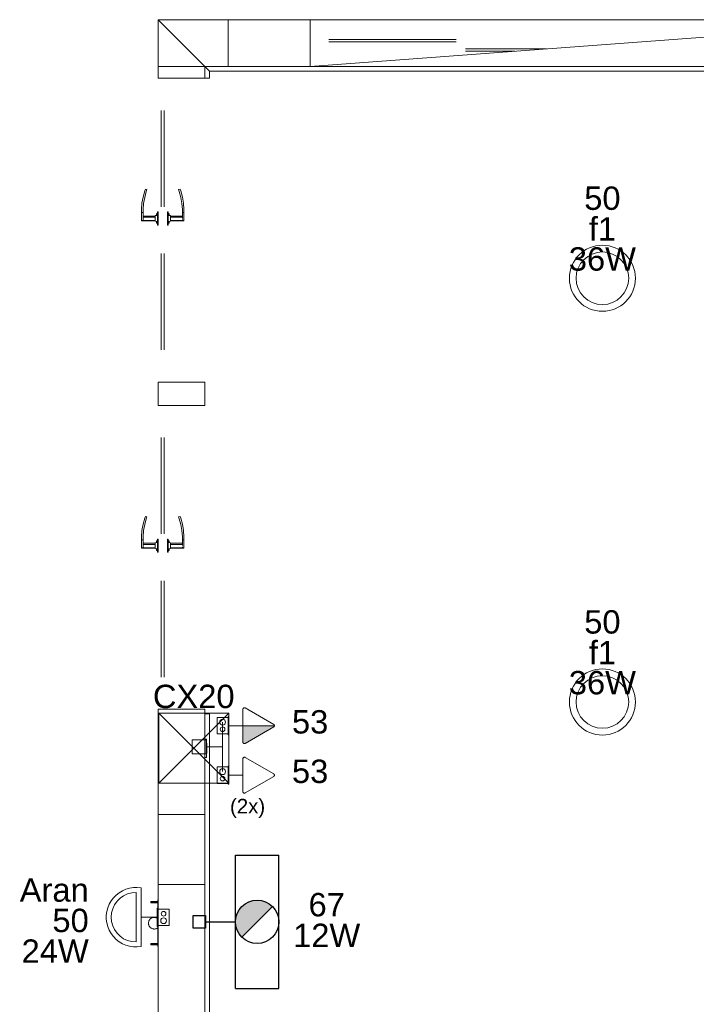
# Model space of a CAD drawing. Extents: x 5066 to 9756, y -2696 to -1109.
# Tile 199 of 208: x 9398.83 to 9404.62, y -2572.06 to -2563.64. Entities that reach past the tile are written whole.
import ezdxf

# ---------------------------------------------------------------- set-up
doc = ezdxf.new("R2010")
doc.units = 0
doc.header["$MEASUREMENT"] = 0
doc.linetypes.add('NULL', pattern=[0])
doc.layers.get('0').update_dxf_attribs({"color": 252, "linetype": 'CONTINUOUS'})
for name, color, linetype, lineweight in [('Caixas de passagem', 134, 'CONTINUOUS', 5), ('EL-Caixa', 9, 'CONTINUOUS', 18), ('EL-Lâmpada', 22, 'CONTINUOUS', 20), ('EL-Tomadas', 150, 'CONTINUOUS', 20), ('IFC-Caixa de passagem-Contorno', 44, 'CONTINUOUS', 5), ('IFC-Elemento construtivo genérico-Contorno', 253, 'CONTINUOUS', 5), ('IFC-Elemento terminal-Contorno', 253, 'CONTINUOUS', 5), ('IFC-Janela-Contorno', 142, 'CONTINUOUS', 5), ('IFC-Parede padrão-Contorno', 44, 'CONTINUOUS', 5), ('IFC-Parte de elemento de construção-Contorno', 253, 'CONTINUOUS', 5), ('IFC-Pilar-Contorno', 83, 'CONTINUOUS', 5), ('IFC-Porta-Contorno', 142, 'CONTINUOUS', 5), ('P-SIMBOL', 172, 'CONTINUOUS', 20)]:
    doc.layers.add(name, color=color, linetype=linetype, lineweight=lineweight)
doc.layers.add('textos', color=2, linetype='CONTINUOUS')
doc.styles.add('Arial', font='arial.ttf')

msp = doc.modelspace()

# ---------------------------------------------------------------- hatches: boundary and pattern name
at = {"linetype": 'Continuous'}
for points in [[(9400.9912, -2571.2244), (9400.9742, -2571.2104), (9400.9682, -2571.2044), (9400.9612, -2571.2004), (9400.9442, -2571.1914), (9400.9382, -2571.1874), (9400.9332, -2571.1854), (9400.9282, -2571.1834), (9400.9232, -2571.1824), (9400.9122, -2571.1784), (9400.9072, -2571.1774), (9400.8992, -2571.1754), (9400.8902, -2571.1734), (9400.8792, -2571.1724), (9400.8722, -2571.1714), (9400.8652, -2571.1704), (9400.8572, -2571.1704), (9400.8462, -2571.1714), (9400.8412, -2571.1724), (9400.8332, -2571.1724), (9400.8282, -2571.1734), (9400.8242, -2571.1744), (9400.8192, -2571.1754), (9400.8152, -2571.1764), (9400.8112, -2571.1784), (9400.8062, -2571.1794), (9400.8022, -2571.1804), (9400.7992, -2571.1824), (9400.7972, -2571.1824), (9400.7922, -2571.1834), (9400.7872, -2571.1854), (9400.7842, -2571.1864), (9400.7812, -2571.1874), (9400.7782, -2571.1894), (9400.7762, -2571.1904), (9400.7722, -2571.1924), (9400.7682, -2571.1954), (9400.7622, -2571.1984), (9400.7592, -2571.2014), (9400.7562, -2571.2024), (9400.7522, -2571.2054), (9400.7492, -2571.2064), (9400.7462, -2571.2094), (9400.7432, -2571.2124), (9400.7392, -2571.2154), (9400.7352, -2571.2204), (9400.7302, -2571.2234), (9400.7282, -2571.2264), (9400.7242, -2571.2294), (9400.7192, -2571.2344), (9400.7172, -2571.2394), (9400.7142, -2571.2424), (9400.7122, -2571.2464), (9400.7102, -2571.2484), (9400.7072, -2571.2544), (9400.7042, -2571.2564), (9400.7002, -2571.2634), (9400.6982, -2571.2664), (9400.6962, -2571.2704), (9400.6942, -2571.2744), (9400.6932, -2571.2764), (9400.6922, -2571.2794), (9400.6912, -2571.2804), (9400.6882, -2571.2894), (9400.6862, -2571.2944), (9400.6842, -2571.2974), (9400.6842, -2571.2994), (9400.6822, -2571.3004), (9400.6822, -2571.3044), (9400.6822, -2571.3064), (9400.6822, -2571.3084), (9400.6812, -2571.3124), (9400.6802, -2571.3174), (9400.6792, -2571.3214), (9400.6782, -2571.3254), (9400.6772, -2571.3294), (9400.6742, -2571.3554), (9400.9912, -2571.2244)], [(9400.7282, -2571.4864), (9400.9912, -2571.2244), (9400.6742, -2571.3554), (9400.7282, -2571.4864)], [(9400.7282, -2571.4864), (9400.7222, -2571.4794), (9400.7172, -2571.4744), (9400.7112, -2571.4664), (9400.7052, -2571.4564), (9400.7022, -2571.4534), (9400.7002, -2571.4504), (9400.6982, -2571.4464), (9400.6972, -2571.4424), (9400.6912, -2571.4304), (9400.6892, -2571.4264), (9400.6852, -2571.4164), (9400.6822, -2571.4084), (9400.6812, -2571.4024), (9400.6782, -2571.3894), (9400.6772, -2571.3844), (9400.6762, -2571.3784), (9400.6742, -2571.3554), (9400.7282, -2571.4864)]]:
    msp.add_hatch(color=7, dxfattribs=at).paths.add_polyline_path(points)
at = {"layer": 'EL-Tomadas', "linetype": 'Continuous'}
msp.add_hatch(color=161, dxfattribs=at).paths.add_polyline_path([(9400.7383, -2569.6774), (9401.0076, -2569.6774), (9401.0074, -2569.6799), (9401.0063, -2569.6829), (9401.0048, -2569.6851), (9401.003, -2569.6869), (9401.0013, -2569.688), (9400.7539, -2569.8306), (9400.7512, -2569.8311), (9400.7484, -2569.831), (9400.7455, -2569.8301), (9400.7434, -2569.8289), (9400.7406, -2569.8262), (9400.7388, -2569.8228), (9400.7383, -2569.8204), (9400.7383, -2569.6774)])

# ---------------------------------------------------------------- linework, layer by layer
at = {"linetype": 'Continuous'}
for p, q in [((9400.6742, -2571.9264), (9400.6742, -2570.7844)), ((9400.6742, -2570.7844), (9401.0452, -2570.7844)), ((9401.0452, -2571.9264), (9401.0452, -2570.7844)), ((9400.7282, -2571.4864), (9400.9912, -2571.2244)), ((9400.3111, -2571.3023), (9400.4172, -2571.3023)), ((9400.3111, -2571.4084), (9400.3111, -2571.3023)), ((9400.4172, -2571.3023), (9400.4172, -2571.4084)), ((9400.4172, -2571.3554), (9400.6742, -2571.3554)), ((9400.4172, -2571.4084), (9400.3111, -2571.4084)), ((9400.6742, -2571.9264), (9401.0452, -2571.9264))]:
    msp.add_line(p, q, dxfattribs=at)
msp.add_circle((9400.8602, -2571.3554), 0.1855, dxfattribs=at)
at = {"layer": 'Caixas de passagem'}
for p, q in [((9400.0171, -2570.1698), (9400.6171, -2569.5698)), ((9400.6171, -2570.1698), (9400.0171, -2569.5698))]:
    msp.add_line(p, q, dxfattribs=at)
msp.add_lwpolyline([(9400.0171, -2570.1698), (9400.0171, -2569.5698), (9400.6171, -2569.5698), (9400.6171, -2570.1698), (9400.0171, -2570.1698)], dxfattribs=at)
at = {"layer": 'EL-Caixa'}
for p, q in [((9400.5642, -2569.859), (9400.5642, -2569.6474)), ((9400.4242, -2569.859), (9400.5642, -2569.859)), ((9400.4242, -2569.859), (9400.5642, -2569.859)), ((9400.5642, -2569.859), (9400.5642, -2570.0706))]:
    msp.add_line(p, q, dxfattribs=at)
msp.add_lwpolyline([(9400.3042, -2569.799), (9400.4242, -2569.799), (9400.4242, -2569.919), (9400.3042, -2569.919), (9400.3042, -2569.799)], dxfattribs=at)
msp.add_lwpolyline([(9400.3042, -2569.799), (9400.4242, -2569.799), (9400.4242, -2569.919), (9400.3042, -2569.919), (9400.3042, -2569.799)], dxfattribs=at)
at = {"layer": 'EL-Lâmpada'}
for p, q in [((9399.8232, -2571.5279), (9399.8232, -2571.1042)), ((9399.8663, -2571.5674), (9399.8663, -2571.0647)), ((9399.8663, -2571.3161), (9400.0056, -2571.3161))]:
    msp.add_line(p, q, dxfattribs=at)
for points in [[(9399.8663, -2571.0647), (9399.8337, -2571.0613), (9399.8008, -2571.062), (9399.7683, -2571.067), (9399.7368, -2571.0762), (9399.7066, -2571.0893), (9399.6784, -2571.1061), (9399.6526, -2571.1265), (9399.6297, -2571.15), (9399.6099, -2571.1763), (9399.5937, -2571.2048), (9399.5813, -2571.2353), (9399.573, -2571.267), (9399.5687, -2571.2996), (9399.5687, -2571.3325), (9399.573, -2571.3651), (9399.5813, -2571.3968), (9399.5937, -2571.4273), (9399.6099, -2571.4559), (9399.6297, -2571.4821), (9399.6526, -2571.5056), (9399.6784, -2571.526), (9399.7066, -2571.5429), (9399.7368, -2571.556), (9399.7683, -2571.5651), (9399.8008, -2571.5701), (9399.8337, -2571.5708), (9399.8663, -2571.5674)], [(9399.8232, -2571.1042), (9399.7864, -2571.1074), (9399.7507, -2571.117), (9399.7173, -2571.1326), (9399.687, -2571.1538), (9399.6609, -2571.1799), (9399.6397, -2571.2101), (9399.6241, -2571.2436), (9399.6145, -2571.2793), (9399.6113, -2571.3161), (9399.6145, -2571.3529), (9399.6241, -2571.3885), (9399.6397, -2571.422), (9399.6609, -2571.4523), (9399.687, -2571.4784), (9399.7173, -2571.4996), (9399.7507, -2571.5152), (9399.7864, -2571.5247), (9399.8232, -2571.5279)]]:
    msp.add_lwpolyline(points, dxfattribs=at)
at = {"layer": 'EL-Tomadas'}
for p, q in [((9400.7382, -2569.8191), (9400.7384, -2569.5359)), ((9400.7564, -2569.5255), (9401.0016, -2569.6671)), ((9400.7384, -2569.6774), (9400.6178, -2569.6774)), ((9400.7383, -2569.6774), (9401.0076, -2569.6774)), ((9401.0016, -2569.6878), (9400.7562, -2569.8295)), ((9400.7382, -2570.2422), (9400.7384, -2569.959)), ((9400.7564, -2569.9486), (9401.0016, -2570.0902)), ((9400.7384, -2570.1006), (9400.6178, -2570.1006)), ((9401.0016, -2570.111), (9400.7562, -2570.2526))]:
    msp.add_line(p, q, dxfattribs=at)
for points in [[(9400.7564, -2569.5255), (9400.7551, -2569.5248), (9400.7538, -2569.5244), (9400.7525, -2569.524), (9400.7511, -2569.5239), (9400.7497, -2569.5239), (9400.7483, -2569.524), (9400.7469, -2569.5244), (9400.7456, -2569.5248), (9400.7444, -2569.5255), (9400.7432, -2569.5262), (9400.7421, -2569.5271), (9400.7412, -2569.5281), (9400.7404, -2569.5293), (9400.7397, -2569.5305), (9400.7391, -2569.5318), (9400.7387, -2569.5331), (9400.7385, -2569.5345), (9400.7384, -2569.5359)], [(9401.0016, -2569.6878), (9401.0028, -2569.6871), (9401.0039, -2569.6862), (9401.0048, -2569.6852), (9401.0057, -2569.684), (9401.0064, -2569.6828), (9401.0069, -2569.6816), (9401.0073, -2569.6802), (9401.0075, -2569.6788), (9401.0076, -2569.6774), (9401.0075, -2569.6761), (9401.0073, -2569.6747), (9401.0069, -2569.6733), (9401.0064, -2569.6721), (9401.0057, -2569.6709), (9401.0048, -2569.6697), (9401.0039, -2569.6687), (9401.0028, -2569.6678), (9401.0016, -2569.6671)], [(9400.7382, -2569.8191), (9400.7383, -2569.8205), (9400.7386, -2569.8219), (9400.739, -2569.8232), (9400.7395, -2569.8245), (9400.7402, -2569.8257), (9400.7411, -2569.8268), (9400.742, -2569.8278), (9400.7431, -2569.8287), (9400.7442, -2569.8295), (9400.7455, -2569.8301), (9400.7468, -2569.8306), (9400.7482, -2569.8309), (9400.7495, -2569.8311), (9400.7509, -2569.8311), (9400.7523, -2569.8309), (9400.7537, -2569.8306), (9400.755, -2569.8301), (9400.7562, -2569.8295)], [(9400.7564, -2569.9486), (9400.7551, -2569.948), (9400.7538, -2569.9475), (9400.7525, -2569.9472), (9400.7511, -2569.947), (9400.7497, -2569.947), (9400.7483, -2569.9472), (9400.7469, -2569.9475), (9400.7456, -2569.948), (9400.7444, -2569.9486), (9400.7432, -2569.9494), (9400.7421, -2569.9503), (9400.7412, -2569.9513), (9400.7404, -2569.9524), (9400.7397, -2569.9536), (9400.7391, -2569.9549), (9400.7387, -2569.9562), (9400.7385, -2569.9576), (9400.7384, -2569.959)], [(9401.0016, -2570.111), (9401.0028, -2570.1102), (9401.0039, -2570.1093), (9401.0048, -2570.1083), (9401.0057, -2570.1072), (9401.0064, -2570.106), (9401.0069, -2570.1047), (9401.0073, -2570.1033), (9401.0075, -2570.102), (9401.0076, -2570.1006), (9401.0075, -2570.0992), (9401.0073, -2570.0978), (9401.0069, -2570.0965), (9401.0064, -2570.0952), (9401.0057, -2570.094), (9401.0048, -2570.0929), (9401.0039, -2570.0918), (9401.0028, -2570.0909), (9401.0016, -2570.0902)], [(9400.7382, -2570.2422), (9400.7383, -2570.2436), (9400.7386, -2570.245), (9400.739, -2570.2463), (9400.7395, -2570.2476), (9400.7402, -2570.2488), (9400.7411, -2570.25), (9400.742, -2570.251), (9400.7431, -2570.2519), (9400.7442, -2570.2526), (9400.7455, -2570.2533), (9400.7468, -2570.2537), (9400.7482, -2570.2541), (9400.7495, -2570.2542), (9400.7509, -2570.2542), (9400.7523, -2570.2541), (9400.7537, -2570.2537), (9400.755, -2570.2533), (9400.7562, -2570.2526)]]:
    msp.add_lwpolyline(points, dxfattribs=at)
at = {"layer": 'IFC-Caixa de passagem-Contorno'}
for p, q in [((9400.5168, -2569.7474), (9400.5168, -2569.6074)), ((9400.6118, -2569.6074), (9400.5168, -2569.6074)), ((9400.6118, -2569.7554), (9400.6118, -2569.5994)), ((9400.6178, -2569.5994), (9400.6118, -2569.5994)), ((9400.6178, -2569.7554), (9400.6178, -2569.5994)), ((9400.6118, -2569.7474), (9400.5168, -2569.7474)), ((9400.6178, -2569.7554), (9400.6118, -2569.7554)), ((9400.5168, -2570.1706), (9400.5168, -2570.0306)), ((9400.6118, -2570.0306), (9400.5168, -2570.0306)), ((9400.6118, -2570.1786), (9400.6118, -2570.0226)), ((9400.6178, -2570.0226), (9400.6118, -2570.0226)), ((9400.6178, -2570.1786), (9400.6178, -2570.0226)), ((9400.6118, -2570.1706), (9400.5168, -2570.1706)), ((9400.6178, -2570.1786), (9400.6118, -2570.1786)), ((9400.0056, -2571.2381), (9400.0056, -2571.3941)), ((9400.0056, -2571.2381), (9400.0116, -2571.2381)), ((9400.0116, -2571.2381), (9400.0116, -2571.3941)), ((9400.0116, -2571.2461), (9400.1066, -2571.2461)), ((9400.1066, -2571.2461), (9400.1066, -2571.3861)), ((9400.0056, -2571.3941), (9400.0116, -2571.3941)), ((9400.0116, -2571.3861), (9400.1066, -2571.3861))]:
    msp.add_line(p, q, dxfattribs=at)
for centre, radius in [((9400.5642, -2569.6474), 0.025), ((9400.5642, -2569.7074), 0.0199), ((9400.5642, -2570.0706), 0.025), ((9400.5642, -2570.1306), 0.0199), ((9400.0592, -2571.2861), 0.0199), ((9400.0592, -2571.3461), 0.025)]:
    msp.add_circle(centre, radius, dxfattribs=at)
at = {"layer": 'IFC-Elemento construtivo genérico-Contorno', "color": 8, "lineweight": 5}
for p, q in [((9400.4117, -2569.7934), (9400.4277, -2569.7934)), ((9400.4277, -2569.9494), (9400.4277, -2569.7934)), ((9400.4277, -2569.8264), (9400.4293, -2569.8264)), ((9400.4293, -2569.9164), (9400.4293, -2569.8264)), ((9400.4117, -2569.9494), (9400.4277, -2569.9494)), ((9400.4277, -2569.9164), (9400.4293, -2569.9164))]:
    msp.add_line(p, q, dxfattribs=at)
at = {"layer": 'IFC-Elemento terminal-Contorno', "color": 8, "lineweight": 5}
for p, q in [((9399.9497, -2571.1812), (9400.0097, -2571.1812)), ((9399.9497, -2571.1842), (9399.9497, -2571.1812)), ((9399.9497, -2571.1842), (9400.0097, -2571.1842)), ((9399.9497, -2571.1902), (9399.9497, -2571.1842)), ((9399.9497, -2571.1902), (9400.0097, -2571.1902)), ((9399.9497, -2571.1932), (9399.9497, -2571.1902)), ((9399.9497, -2571.1932), (9400.0097, -2571.1932)), ((9400.0097, -2571.3672), (9400.0097, -2571.1672)), ((9400.0097, -2571.1672), (9400.0107, -2571.1672)), ((9400.0107, -2571.1672), (9400.0117, -2571.1672)), ((9399.9297, -2571.3672), (9399.9302, -2571.3622)), ((9399.9297, -2571.3672), (9399.9302, -2571.3722)), ((9399.9302, -2571.3622), (9399.9307, -2571.3572)), ((9399.9302, -2571.3722), (9399.9307, -2571.3772)), ((9399.9307, -2571.3572), (9399.9322, -2571.3524)), ((9399.9307, -2571.3772), (9399.9322, -2571.382)), ((9399.9322, -2571.3524), (9399.9337, -2571.3476)), ((9399.9322, -2571.382), (9399.9337, -2571.3868)), ((9399.9337, -2571.3476), (9399.9361, -2571.3432)), ((9399.9337, -2571.3868), (9399.9361, -2571.3912)), ((9399.9361, -2571.3432), (9399.9385, -2571.3388)), ((9399.9361, -2571.3912), (9399.9385, -2571.3956)), ((9399.9385, -2571.3388), (9399.9418, -2571.335)), ((9399.9385, -2571.3956), (9399.9418, -2571.3995)), ((9399.9418, -2571.335), (9399.945, -2571.3312)), ((9399.9418, -2571.3995), (9399.945, -2571.4033)), ((9399.9418, -2571.3995), (9399.945, -2571.4033)), ((9399.945, -2571.3312), (9399.9529, -2571.325)), ((9399.945, -2571.3312), (9399.949, -2571.3281)), ((9399.949, -2571.3281), (9399.9529, -2571.325)), ((9399.9529, -2571.325), (9399.9574, -2571.3227)), ((9399.9574, -2571.3227), (9399.9619, -2571.3205)), ((9399.9619, -2571.3205), (9399.9716, -2571.3179)), ((9399.9619, -2571.3205), (9399.9668, -2571.3192)), ((9399.9668, -2571.3192), (9399.9716, -2571.3179)), ((9399.9716, -2571.3179), (9399.9816, -2571.3173)), ((9399.9716, -2571.3179), (9399.9766, -2571.3176)), ((9399.9766, -2571.3176), (9399.9816, -2571.3173)), ((9399.9816, -2571.3173), (9399.9866, -2571.318)), ((9399.9866, -2571.318), (9399.9916, -2571.3187)), ((9399.9916, -2571.3187), (9400.0011, -2571.322)), ((9399.9916, -2571.3187), (9399.9963, -2571.3204)), ((9399.9963, -2571.3204), (9400.0011, -2571.322)), ((9400.0011, -2571.322), (9400.0054, -2571.3246)), ((9400.0011, -2571.322), (9400.0054, -2571.3246)), ((9400.0054, -2571.3246), (9400.0097, -2571.3272)), ((9400.0097, -2571.5672), (9400.0097, -2571.3672)), ((9399.945, -2571.4033), (9399.9529, -2571.4095)), ((9399.945, -2571.4033), (9399.949, -2571.4064)), ((9399.949, -2571.4064), (9399.9529, -2571.4095)), ((9399.9529, -2571.4095), (9399.9574, -2571.4117)), ((9399.9574, -2571.4117), (9399.9619, -2571.414)), ((9399.9619, -2571.414), (9399.9668, -2571.4153)), ((9399.9668, -2571.4153), (9399.9716, -2571.4166)), ((9399.9716, -2571.4166), (9399.9766, -2571.4169)), ((9399.9766, -2571.4169), (9399.9816, -2571.4172)), ((9399.9816, -2571.4172), (9399.9916, -2571.4158)), ((9399.9816, -2571.4172), (9399.9866, -2571.4165)), ((9399.9866, -2571.4165), (9399.9916, -2571.4158)), ((9399.9916, -2571.4158), (9399.9963, -2571.4141)), ((9399.9963, -2571.4141), (9400.0011, -2571.4124)), ((9400.0011, -2571.4124), (9400.0054, -2571.4098)), ((9400.0054, -2571.4098), (9400.0097, -2571.4072)), ((9400.0054, -2571.4098), (9400.0097, -2571.4072)), ((9399.9497, -2571.5412), (9400.0097, -2571.5412)), ((9399.9497, -2571.5442), (9399.9497, -2571.5412)), ((9399.9497, -2571.5442), (9400.0097, -2571.5442)), ((9399.9497, -2571.5502), (9399.9497, -2571.5442)), ((9399.9497, -2571.5502), (9400.0097, -2571.5502)), ((9399.9497, -2571.5532), (9399.9497, -2571.5502)), ((9399.9497, -2571.5532), (9400.0097, -2571.5532)), ((9400.0097, -2571.5672), (9400.0107, -2571.5672)), ((9400.0107, -2571.5672), (9400.0117, -2571.5672))]:
    msp.add_line(p, q, dxfattribs=at)
at = {"layer": 'IFC-Janela-Contorno', "color": 8, "lineweight": 5}
for p, q in [((9401.4735, -2563.8072), (9402.5635, -2563.8072)), ((9401.4735, -2563.8272), (9402.5635, -2563.8272)), ((9402.6435, -2563.8872), (9403.335, -2563.8872)), ((9402.6435, -2563.9072), (9403.0654, -2563.9072))]:
    msp.add_line(p, q, dxfattribs=at)
at = {"layer": 'IFC-Parede padrão-Contorno', "color": 8, "lineweight": 5}
for p, q in [((9400.0117, -2563.6372), (9400.2517, -2563.8772)), ((9400.0117, -2563.6372), (9400.923, -2563.6372)), ((9400.0117, -2564.1256), (9400.0117, -2563.6372)), ((9400.923, -2563.6372), (9401.3135, -2563.6372)), ((9401.3135, -2563.6372), (9406.3135, -2563.6372)), ((9401.3135, -2563.7772), (9401.3135, -2563.6372)), ((9401.3135, -2564.0372), (9406.7041, -2563.6372)), ((9400.1717, -2563.7972), (9400.4117, -2564.0372)), ((9401.3135, -2564.0372), (9401.3135, -2563.7772)), ((9400.4117, -2564.0372), (9401.043, -2564.0372)), ((9400.4117, -2564.0772), (9400.4117, -2564.0372)), ((9401.043, -2564.0372), (9401.3135, -2564.0372)), ((9401.3135, -2564.0372), (9406.3135, -2564.0372)), ((9400.0117, -2564.1372), (9400.0117, -2564.1256)), ((9400.0117, -2564.1372), (9400.4024, -2564.1372)), ((9400.4024, -2564.1372), (9400.4117, -2564.1372)), ((9400.4117, -2564.1372), (9400.4117, -2564.0772)), ((9400.0117, -2566.7372), (9400.021, -2566.7372)), ((9400.0117, -2566.9326), (9400.0117, -2566.7372)), ((9400.021, -2566.7372), (9400.4117, -2566.7372)), ((9400.4117, -2566.7419), (9400.4117, -2566.7372)), ((9400.4117, -2566.9372), (9400.4117, -2566.7419)), ((9400.0117, -2566.9372), (9400.0117, -2566.9326)), ((9400.0117, -2566.9372), (9400.4024, -2566.9372)), ((9400.4024, -2566.9372), (9400.4117, -2566.9372)), ((9400.0117, -2569.5372), (9400.021, -2569.5372)), ((9400.0117, -2573.0535), (9400.0117, -2569.5372)), ((9400.021, -2569.5372), (9400.4117, -2569.5372)), ((9400.4117, -2569.621), (9400.4117, -2569.5372)), ((9400.4117, -2573.1372), (9400.4117, -2569.621))]:
    msp.add_line(p, q, dxfattribs=at)
at = {"layer": 'IFC-Parte de elemento de construção-Contorno', "color": 8, "lineweight": 5}
for p, q in [((9400.4117, -2564.0372), (9400.4517, -2564.0772)), ((9400.4117, -2564.1372), (9400.4117, -2564.0408)), ((9400.4117, -2564.1372), (9400.4517, -2564.1372)), ((9400.4517, -2564.0772), (9407.1754, -2564.0772)), ((9400.4517, -2564.1372), (9400.4517, -2564.0772)), ((9400.4117, -2569.7934), (9400.4117, -2569.5769)), ((9400.4117, -2569.5769), (9400.4517, -2569.5769)), ((9400.4517, -2573.1129), (9400.4517, -2569.5769)), ((9400.4117, -2570.2908), (9400.4117, -2569.9494))]:
    msp.add_line(p, q, dxfattribs=at)
at = {"layer": 'IFC-Pilar-Contorno', "color": 146, "lineweight": 5, "true_color": 0x105689}
for p, q in [((9400.0118, -2563.6373), (9400.6118, -2563.6373)), ((9400.0118, -2563.8839), (9400.0118, -2563.6373)), ((9400.0118, -2563.6373), (9400.2419, -2563.6373)), ((9400.2419, -2563.6373), (9400.6118, -2563.6373)), ((9400.6118, -2563.7907), (9400.6118, -2563.6373)), ((9400.6118, -2564.0373), (9400.6118, -2563.7907)), ((9400.0118, -2564.0373), (9400.0118, -2563.8839)), ((9400.0118, -2564.0373), (9400.3816, -2564.0373)), ((9400.3816, -2564.0373), (9400.6118, -2564.0373)), ((9400.0118, -2570.4373), (9400.4118, -2570.4373)), ((9400.0118, -2570.8072), (9400.0118, -2570.4373)), ((9400.0118, -2570.4373), (9400.1652, -2570.4373)), ((9400.1652, -2570.4373), (9400.4118, -2570.4373)), ((9400.4118, -2571.0373), (9400.4118, -2570.4373)), ((9400.4118, -2570.6674), (9400.4118, -2570.4373)), ((9400.4118, -2571.0373), (9400.4118, -2570.6674)), ((9400.0118, -2571.0373), (9400.0118, -2570.8072)), ((9400.0118, -2571.0373), (9400.2583, -2571.0373)), ((9400.2583, -2571.0373), (9400.4118, -2571.0373))]:
    msp.add_line(p, q, dxfattribs=at)
at = {"layer": 'IFC-Porta-Contorno', "color": 8, "lineweight": 5}
for p, q in [((9400.0397, -2565.2372), (9400.0397, -2564.4132)), ((9400.0637, -2565.2372), (9400.0637, -2564.4132)), ((9399.8743, -2565.207), (9399.8837, -2565.1542)), ((9399.8837, -2565.1542), (9399.8975, -2565.1024)), ((9399.8882, -2565.2088), (9399.8973, -2565.1572)), ((9399.8973, -2565.1572), (9399.9109, -2565.1066)), ((9399.8975, -2565.1024), (9399.9034, -2565.0863)), ((9399.9034, -2565.0863), (9399.9166, -2565.0909)), ((9399.9109, -2565.1066), (9399.9166, -2565.0909)), ((9400.1867, -2565.0909), (9400.2, -2565.0863)), ((9400.1867, -2565.0909), (9400.1925, -2565.1066)), ((9400.1925, -2565.1066), (9400.206, -2565.1572)), ((9400.2, -2565.0863), (9400.2058, -2565.1024)), ((9400.2058, -2565.1024), (9400.2197, -2565.1542)), ((9400.206, -2565.1572), (9400.2151, -2565.2088)), ((9400.2197, -2565.1542), (9400.229, -2565.207)), ((9399.8697, -2565.2604), (9399.8743, -2565.207)), ((9399.8837, -2565.261), (9399.8882, -2565.2088)), ((9400.2151, -2565.2088), (9400.2197, -2565.261)), ((9400.229, -2565.207), (9400.2337, -2565.2604)), ((9399.8697, -2565.2872), (9399.8697, -2565.2604)), ((9399.8697, -2565.2872), (9399.8837, -2565.2872)), ((9399.8697, -2565.3372), (9399.8697, -2565.2872)), ((9399.8837, -2565.2872), (9399.8837, -2565.261)), ((9399.8837, -2565.3372), (9399.8837, -2565.2872)), ((9399.8837, -2565.3172), (9399.9857, -2565.3172)), ((9399.8837, -2565.3272), (9399.9857, -2565.3272)), ((9399.9857, -2565.3132), (9400.0057, -2565.3112)), ((9399.9857, -2565.3165), (9399.9857, -2565.3132)), ((9399.9857, -2565.3252), (9399.9857, -2565.3165)), ((9399.9857, -2565.3372), (9399.9857, -2565.3252)), ((9399.9977, -2565.2972), (9400.0057, -2565.2932)), ((9399.9977, -2565.3026), (9399.9977, -2565.2972)), ((9399.9977, -2565.312), (9399.9977, -2565.3026)), ((9400.0057, -2565.3942), (9400.0057, -2565.2802)), ((9400.0057, -2565.2802), (9400.0117, -2565.2802)), ((9400.0117, -2565.3942), (9400.0117, -2565.2802)), ((9400.0917, -2565.2802), (9400.0977, -2565.2802)), ((9400.0917, -2565.3942), (9400.0917, -2565.2802)), ((9400.0977, -2565.3942), (9400.0977, -2565.2802)), ((9400.0977, -2565.2932), (9400.1057, -2565.2972)), ((9400.0977, -2565.3112), (9400.1177, -2565.3132)), ((9400.1057, -2565.3026), (9400.1057, -2565.2972)), ((9400.1057, -2565.312), (9400.1057, -2565.3026)), ((9400.1177, -2565.3165), (9400.1177, -2565.3132)), ((9400.1177, -2565.3252), (9400.1177, -2565.3165)), ((9400.1177, -2565.3172), (9400.2197, -2565.3172)), ((9400.1177, -2565.3272), (9400.1177, -2565.3199)), ((9400.1177, -2565.3372), (9400.1177, -2565.3252)), ((9400.1177, -2565.3272), (9400.2197, -2565.3272)), ((9400.2197, -2565.2872), (9400.2197, -2565.261)), ((9400.2197, -2565.2872), (9400.2337, -2565.2872)), ((9400.2197, -2565.3372), (9400.2197, -2565.2872)), ((9400.2337, -2565.2872), (9400.2337, -2565.2604)), ((9400.2337, -2565.3372), (9400.2337, -2565.2872)), ((9399.8697, -2565.3472), (9399.8697, -2565.3372)), ((9399.8697, -2565.3546), (9399.8697, -2565.3472)), ((9399.8697, -2565.3546), (9399.8837, -2565.3546)), ((9399.8697, -2565.3572), (9399.8697, -2565.3546)), ((9399.8697, -2565.3572), (9399.8837, -2565.3572)), ((9399.8837, -2565.3472), (9399.8837, -2565.3372)), ((9399.8837, -2565.3546), (9399.8837, -2565.3472)), ((9399.8837, -2565.3546), (9399.9857, -2565.3546)), ((9399.8837, -2565.3572), (9399.8837, -2565.3546)), ((9399.8837, -2565.3572), (9399.9857, -2565.3572)), ((9399.9857, -2565.3492), (9399.9857, -2565.3372)), ((9399.9857, -2565.358), (9399.9857, -2565.3492)), ((9399.9857, -2565.3612), (9399.9857, -2565.358)), ((9399.9857, -2565.3612), (9400.0057, -2565.3632)), ((9399.9977, -2565.3719), (9399.9977, -2565.3624)), ((9399.9977, -2565.3772), (9399.9977, -2565.3719)), ((9399.9977, -2565.3772), (9400.0057, -2565.3812)), ((9400.0057, -2565.3942), (9400.0117, -2565.3942)), ((9400.0917, -2565.3942), (9400.0977, -2565.3942)), ((9400.0977, -2565.3632), (9400.1177, -2565.3612)), ((9400.0977, -2565.3812), (9400.1057, -2565.3772)), ((9400.1057, -2565.3719), (9400.1057, -2565.3624)), ((9400.1057, -2565.3772), (9400.1057, -2565.3719)), ((9400.1177, -2565.3492), (9400.1177, -2565.3372)), ((9400.1177, -2565.3546), (9400.1177, -2565.3472)), ((9400.1177, -2565.358), (9400.1177, -2565.3492)), ((9400.1177, -2565.3546), (9400.2197, -2565.3546)), ((9400.1177, -2565.3572), (9400.2197, -2565.3572)), ((9400.1177, -2565.3612), (9400.1177, -2565.358)), ((9400.2197, -2565.3546), (9400.2197, -2565.3472)), ((9400.2197, -2565.3546), (9400.2337, -2565.3546)), ((9400.2197, -2565.3572), (9400.2197, -2565.3546)), ((9400.2197, -2565.3572), (9400.2337, -2565.3572)), ((9400.2337, -2565.3472), (9400.2337, -2565.3372)), ((9400.2337, -2565.3546), (9400.2337, -2565.3472)), ((9400.2337, -2565.3572), (9400.2337, -2565.3546)), ((9400.0397, -2566.4612), (9400.0397, -2565.6372)), ((9400.0637, -2566.4612), (9400.0637, -2565.6372)), ((9400.0397, -2568.0372), (9400.0397, -2567.2132)), ((9400.0637, -2568.0372), (9400.0637, -2567.2132)), ((9399.8837, -2567.9542), (9399.8975, -2567.9024)), ((9399.8973, -2567.9572), (9399.9109, -2567.9066)), ((9399.8975, -2567.9024), (9399.9034, -2567.8863)), ((9399.9034, -2567.8863), (9399.9166, -2567.8909)), ((9399.9109, -2567.9066), (9399.9166, -2567.8909)), ((9400.1867, -2567.8909), (9400.2, -2567.8863)), ((9400.1867, -2567.8909), (9400.1925, -2567.9066)), ((9400.1925, -2567.9066), (9400.206, -2567.9572)), ((9400.2, -2567.8863), (9400.2058, -2567.9024)), ((9400.2058, -2567.9024), (9400.2197, -2567.9542)), ((9399.8697, -2568.0604), (9399.8743, -2568.007)), ((9399.8743, -2568.007), (9399.8837, -2567.9542)), ((9399.8837, -2568.061), (9399.8882, -2568.0088)), ((9399.8882, -2568.0088), (9399.8973, -2567.9572)), ((9400.206, -2567.9572), (9400.2151, -2568.0088)), ((9400.2151, -2568.0088), (9400.2197, -2568.061)), ((9400.2197, -2567.9542), (9400.229, -2568.007)), ((9400.229, -2568.007), (9400.2337, -2568.0604)), ((9399.8697, -2568.0872), (9399.8697, -2568.0604)), ((9399.8697, -2568.0872), (9399.8837, -2568.0872)), ((9399.8697, -2568.1372), (9399.8697, -2568.0872)), ((9399.8837, -2568.0872), (9399.8837, -2568.061)), ((9399.8837, -2568.1372), (9399.8837, -2568.0872)), ((9399.9857, -2568.1132), (9400.0057, -2568.1112)), ((9399.9857, -2568.1165), (9399.9857, -2568.1132)), ((9399.9977, -2568.0972), (9400.0057, -2568.0932)), ((9399.9977, -2568.1026), (9399.9977, -2568.0972)), ((9399.9977, -2568.112), (9399.9977, -2568.1026)), ((9400.0057, -2568.1942), (9400.0057, -2568.0802)), ((9400.0057, -2568.0802), (9400.0117, -2568.0802)), ((9400.0117, -2568.1942), (9400.0117, -2568.0802)), ((9400.0917, -2568.0802), (9400.0977, -2568.0802)), ((9400.0917, -2568.1942), (9400.0917, -2568.0802)), ((9400.0977, -2568.1942), (9400.0977, -2568.0802)), ((9400.0977, -2568.0932), (9400.1057, -2568.0972)), ((9400.0977, -2568.1112), (9400.1177, -2568.1132)), ((9400.1057, -2568.1026), (9400.1057, -2568.0972)), ((9400.1057, -2568.112), (9400.1057, -2568.1026)), ((9400.1177, -2568.1165), (9400.1177, -2568.1132)), ((9400.2197, -2568.0872), (9400.2197, -2568.061)), ((9400.2197, -2568.0872), (9400.2337, -2568.0872)), ((9400.2197, -2568.1372), (9400.2197, -2568.0872)), ((9400.2337, -2568.0872), (9400.2337, -2568.0604)), ((9400.2337, -2568.1372), (9400.2337, -2568.0872)), ((9399.8697, -2568.1472), (9399.8697, -2568.1372)), ((9399.8697, -2568.1546), (9399.8697, -2568.1472)), ((9399.8697, -2568.1546), (9399.8837, -2568.1546)), ((9399.8697, -2568.1572), (9399.8697, -2568.1546)), ((9399.8697, -2568.1572), (9399.8837, -2568.1572)), ((9399.8837, -2568.1172), (9399.9857, -2568.1172)), ((9399.8837, -2568.1272), (9399.9857, -2568.1272)), ((9399.8837, -2568.1472), (9399.8837, -2568.1372)), ((9399.8837, -2568.1546), (9399.8837, -2568.1472)), ((9399.8837, -2568.1546), (9399.9857, -2568.1546)), ((9399.8837, -2568.1572), (9399.8837, -2568.1546)), ((9399.8837, -2568.1572), (9399.9857, -2568.1572)), ((9399.9857, -2568.1252), (9399.9857, -2568.1165)), ((9399.9857, -2568.1372), (9399.9857, -2568.1252)), ((9399.9857, -2568.1492), (9399.9857, -2568.1372)), ((9399.9857, -2568.158), (9399.9857, -2568.1492)), ((9399.9857, -2568.1612), (9399.9857, -2568.158)), ((9399.9857, -2568.1612), (9400.0057, -2568.1632)), ((9399.9977, -2568.1719), (9399.9977, -2568.1624)), ((9399.9977, -2568.1772), (9399.9977, -2568.1719)), ((9399.9977, -2568.1772), (9400.0057, -2568.1812)), ((9400.0057, -2568.1942), (9400.0117, -2568.1942)), ((9400.0917, -2568.1942), (9400.0977, -2568.1942)), ((9400.0977, -2568.1632), (9400.1177, -2568.1612)), ((9400.0977, -2568.1812), (9400.1057, -2568.1772)), ((9400.1057, -2568.1719), (9400.1057, -2568.1624)), ((9400.1057, -2568.1772), (9400.1057, -2568.1719)), ((9400.1177, -2568.1252), (9400.1177, -2568.1165)), ((9400.1177, -2568.1172), (9400.2197, -2568.1172)), ((9400.1177, -2568.1272), (9400.1177, -2568.1199)), ((9400.1177, -2568.1372), (9400.1177, -2568.1252)), ((9400.1177, -2568.1272), (9400.2197, -2568.1272)), ((9400.1177, -2568.1492), (9400.1177, -2568.1372)), ((9400.1177, -2568.1546), (9400.1177, -2568.1472)), ((9400.1177, -2568.158), (9400.1177, -2568.1492)), ((9400.1177, -2568.1546), (9400.2197, -2568.1546)), ((9400.1177, -2568.1572), (9400.2197, -2568.1572)), ((9400.1177, -2568.1612), (9400.1177, -2568.158)), ((9400.2197, -2568.1546), (9400.2197, -2568.1472)), ((9400.2197, -2568.1546), (9400.2337, -2568.1546)), ((9400.2197, -2568.1572), (9400.2197, -2568.1546)), ((9400.2197, -2568.1572), (9400.2337, -2568.1572)), ((9400.2337, -2568.1472), (9400.2337, -2568.1372)), ((9400.2337, -2568.1546), (9400.2337, -2568.1472)), ((9400.2337, -2568.1572), (9400.2337, -2568.1546)), ((9400.0397, -2569.2612), (9400.0397, -2568.4372)), ((9400.0637, -2569.2612), (9400.0637, -2568.4372))]:
    msp.add_line(p, q, dxfattribs=at)
at = {"layer": 'P-SIMBOL'}
for centre, radius in [((9403.8135, -2565.8497), 0.2825), ((9403.8135, -2565.8497), 0.225), ((9403.8135, -2569.4747), 0.2825), ((9403.8135, -2569.4747), 0.225)]:
    msp.add_circle(centre, radius, dxfattribs=at)

# ---------------------------------------------------------------- texts
at = {"layer": 'EL-Tomadas', "linetype": 'NULL', "insert": (9400.6274, -2570.466), "char_height": 0.125, "width": 0.61998, "attachment_point": 7, "line_spacing_factor": 0.6, "style": 'Arial'}
msp.add_mtext('(2x)', dxfattribs=at)
at = {"layer": 'textos', "linetype": 'NULL', "char_height": 0.2, "line_spacing_factor": 0.6, "style": 'Arial'}
for s, insert, width, attachment_point in [('50', (9403.8135, -2565.2672), 0.622891, 8), ('f1', (9403.8135, -2565.5272), 0.467031, 8), ('36W', (9403.8135, -2565.7872), 1.151445, 8), ('50', (9403.8135, -2568.8922), 0.622891, 8), ('f1', (9403.8135, -2569.1522), 0.467031, 8), ('36W', (9403.8135, -2569.4122), 1.151445, 8), ('CX20', (9400.3171, -2569.5298), 1.40082, 8), ('53', (9401.1576, -2569.7474), 0.622891, 7), ('53', (9401.1576, -2570.1706), 0.622891, 7), ('Aran', (9399.4187, -2571.1861), 1.182891, 9), ('67', (9401.4547, -2571.3115), 0.622891, 8), ('50', (9399.4187, -2571.4461), 0.622891, 9), ('12W', (9401.4547, -2571.5715), 1.151445, 8), ('24W', (9399.4187, -2571.7061), 1.151445, 9)]:
    msp.add_mtext(s, dxfattribs=dict(at, insert=insert, width=width, attachment_point=attachment_point))

doc.saveas('drawing.dxf')
